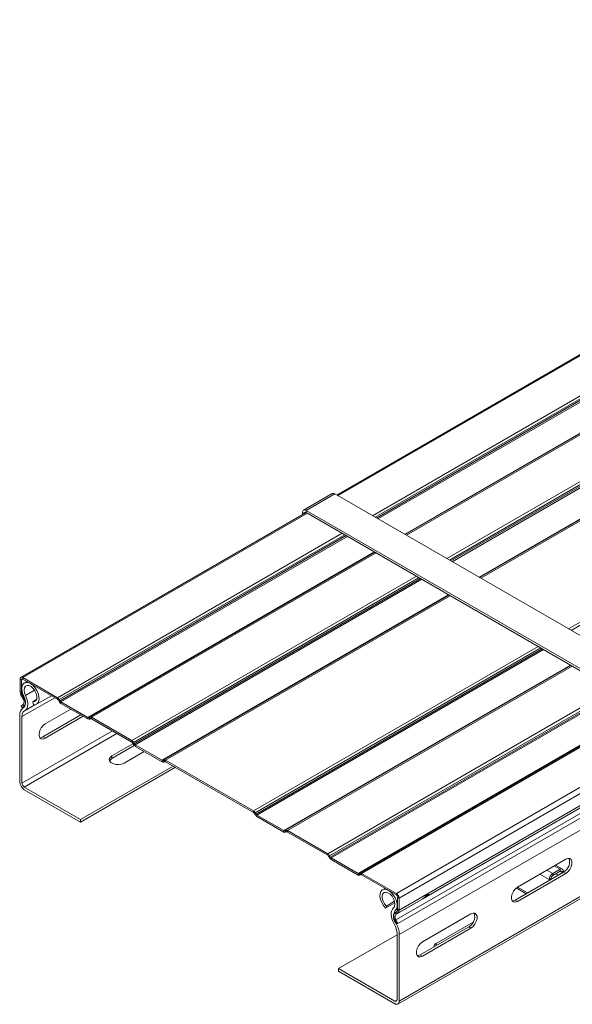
# Model space of a CAD drawing. Header units: millimetres. Extents: x -4 to 4772, y -1159 to -143.
# Tile 6 of 13: x 1937 to 2143, y -1040 to -673. Entities that reach past the tile are written whole.
import ezdxf

# ---------------------------------------------------------------- set-up
doc = ezdxf.new("R2010")
doc.units = ezdxf.units.MM

msp = doc.modelspace()

# ---------------------------------------------------------------- linework, layer by layer
at = {"color": 7, "linetype": 'Continuous', "lineweight": 15}
for p, q in [((2362.15, -672.88), (2055.56, -849.87)), ((2387.73, -687.64), (2081.13, -864.63)), ((2415.39, -703.61), (2108.8, -880.61)), ((2053.85, -849.37), (2043.25, -855.49)), ((2054.85, -849.47), (2044.25, -855.59)), ((2194.86, -930.29), (2054.85, -849.47)), ((2044.24, -856.4), (1937.89, -917.8)), ((2042.83, -856.41), (2042.83, -857.21)), ((2044.25, -855.59), (2044.25, -856.4)), ((2184.26, -936.41), (2044.25, -855.59)), ((2184.26, -937.23), (2044.25, -856.4)), ((2069.82, -871.17), (1963.46, -932.56)), ((2097.49, -887.14), (1991.13, -948.54)), ((2142.83, -913.32), (2036.48, -974.71)), ((1938.09, -918.73), (1937.6, -918.44)), ((1937.6, -918.44), (1937.6, -922.93)), ((1938.09, -918.73), (1938.09, -923.22)), ((1938.59, -917.87), (1938.59, -918.44)), ((1951.53, -925.34), (1938.59, -917.87)), ((1951.53, -925.91), (1938.59, -918.44)), ((1940.16, -919.35), (1939.21, -919.89)), ((1937.6, -922.93), (1938.09, -923.22)), ((1938.5, -924.61), (1938.15, -924.81)), ((1938.15, -924.81), (1938.65, -925.68)), ((1938.5, -924.61), (1939, -925.48)), ((1938.65, -925.68), (1939, -925.48)), ((1942.31, -926.87), (1943.71, -926.06)), ((1942.31, -926.87), (1942.61, -927.96)), ((1943.76, -927.77), (1949.26, -924.6)), ((1951.53, -925.91), (1951.53, -925.34)), ((1952.23, -926.08), (1951.88, -926.28)), ((1952.15, -926.75), (1951.88, -926.28)), ((1952.15, -926.75), (1952.5, -926.55)), ((1952.5, -926.55), (1952.23, -926.08)), ((1952.85, -926.92), (1952.85, -927.49)), ((1962.84, -932.69), (1952.85, -926.92)), ((1962.84, -933.26), (1952.85, -927.49)), ((1938.74, -927.93), (1938.06, -928.48)), ((1938.44, -929.06), (1938.06, -928.48)), ((1939.12, -928.52), (1938.44, -929.06)), ((1939.36, -928.53), (1938.44, -929.06)), ((1938.64, -929.19), (1938.89, -929.04)), ((1939.12, -928.52), (1938.74, -927.93)), ((1939.26, -930.22), (1939.5, -930.07)), ((1946.99, -935.13), (1956.53, -929.62)), ((2170.5, -929.29), (2064.15, -990.69)), ((1937.47, -931.89), (1937.47, -956.67)), ((1938.32, -957.16), (1938.32, -932.38)), ((1946.14, -939.95), (1960.28, -931.78)), ((1961.13, -932.27), (1946.99, -940.44)), ((1962.84, -933.26), (1962.84, -932.69)), ((1963.46, -932.56), (1963.19, -932.72)), ((1963.19, -932.72), (1963.54, -933.33)), ((1963.81, -933.17), (1963.46, -932.56)), ((1963.81, -933.17), (1963.54, -933.33)), ((1963.82, -933.17), (1963.54, -933.33)), ((1979.19, -941.31), (1964.16, -932.63)), ((1964.16, -932.63), (1964.16, -933.2)), ((1979.19, -941.88), (1964.16, -933.2)), ((1946.99, -940.44), (1946.14, -939.95)), ((1979.19, -941.88), (1979.19, -941.31)), ((1979.89, -942.05), (1979.54, -942.25)), ((1979.82, -942.72), (1979.54, -942.25)), ((1980.17, -942.52), (1979.89, -942.05)), ((1971.77, -947.03), (1979.67, -942.47)), ((1980.15, -943.17), (1971.77, -948.01)), ((1983.83, -945.38), (1976.37, -949.69)), ((1979.82, -942.72), (1980.17, -942.52)), ((1990.51, -948.66), (1980.52, -942.89)), ((1980.52, -942.89), (1980.52, -943.46)), ((1990.51, -949.23), (1980.52, -943.46)), ((2184.96, -944.05), (2088.95, -999.47)), ((2184.96, -944.05), (2089.78, -998.99)), ((1971.77, -948.01), (1971.77, -947.03)), ((1990.51, -949.23), (1990.51, -948.66)), ((1991.13, -948.54), (1990.86, -948.69)), ((1990.86, -948.69), (1991.21, -949.3)), ((1991.48, -949.14), (1991.13, -948.54)), ((1991.48, -949.14), (1991.21, -949.3)), ((1991.48, -949.14), (1991.21, -949.3)), ((1991.83, -948.61), (1991.83, -949.18)), ((2024.54, -967.49), (1991.83, -948.61)), ((2024.54, -968.06), (1991.83, -949.18)), ((2184.96, -947.88), (2078.32, -1009.45)), ((1994.61, -950.79), (1960.1, -970.71)), ((1995.46, -951.27), (1960.1, -971.69)), ((1960.1, -970.71), (1939.17, -958.63)), ((1960.1, -971.69), (1939.17, -959.61)), ((2024.54, -968.06), (2024.54, -967.49)), ((1960.1, -971.69), (1960.1, -970.71)), ((2025.24, -968.23), (2024.89, -968.43)), ((2025.16, -968.9), (2024.89, -968.43)), ((2025.16, -968.9), (2025.51, -968.7)), ((2025.51, -968.7), (2025.24, -968.23)), ((2035.85, -974.84), (2025.86, -969.07)), ((2025.86, -969.07), (2025.86, -969.64)), ((2035.85, -975.41), (2025.86, -969.64)), ((2035.85, -975.41), (2035.85, -974.84)), ((2036.48, -974.71), (2036.2, -974.87)), ((2036.2, -974.87), (2036.55, -975.48)), ((2036.83, -975.32), (2036.48, -974.71)), ((2052.21, -983.46), (2037.18, -974.78)), ((2037.18, -974.78), (2037.18, -975.36)), ((2036.83, -975.32), (2036.55, -975.48)), ((2036.83, -975.32), (2036.55, -975.48)), ((2052.21, -984.03), (2037.18, -975.36)), ((2078.4, -1039.41), (2184.46, -978.18)), ((2052.21, -984.03), (2052.21, -983.46)), ((2052.91, -984.2), (2052.56, -984.4)), ((2052.83, -984.88), (2052.56, -984.4)), ((2052.83, -984.88), (2053.18, -984.67)), ((2053.18, -984.67), (2052.91, -984.2)), ((2053.53, -985.04), (2053.53, -985.61)), ((2063.52, -990.81), (2053.53, -985.04)), ((2063.52, -991.38), (2053.53, -985.61)), ((2140.94, -985.46), (2122.91, -995.87)), ((2138.79, -989.25), (2136.03, -990.84)), ((2139.69, -989.16), (2137.12, -987.67)), ((2138.79, -989.98), (2138.79, -989.25)), ((2063.52, -991.38), (2063.52, -990.81)), ((2064.15, -990.69), (2063.87, -990.85)), ((2063.87, -990.85), (2064.22, -991.45)), ((2064.5, -991.29), (2064.15, -990.69)), ((2064.5, -991.29), (2064.22, -991.45)), ((2064.5, -991.29), (2064.22, -991.45)), ((2077.79, -998.23), (2064.85, -990.76)), ((2064.85, -990.76), (2064.85, -991.33)), ((2077.79, -998.8), (2064.85, -991.33)), ((2140.1, -990.28), (2122.06, -1000.69)), ((2122.91, -1001.18), (2140.94, -990.77)), ((2135.39, -992.68), (2134.76, -993.04)), ((2134.76, -993.04), (2134.76, -993.36)), ((2135.39, -992.68), (2135.39, -992.99)), ((2138.79, -989.98), (2136.03, -991.57)), ((2136.03, -990.84), (2136.03, -991.57)), ((2137.23, -990.88), (2138.14, -991.41)), ((2140.06, -989.98), (2139.42, -990.35)), ((2139.42, -990.67), (2139.42, -990.35)), ((2140.06, -990.3), (2140.06, -989.98)), ((2140.1, -990.28), (2140.94, -990.77)), ((2073.55, -996.35), (2072.61, -996.9)), ((2122.43, -996.21), (2126.13, -998.34)), ((2087.69, -1000.2), (2077.72, -1005.96)), ((2077.79, -998.8), (2077.79, -998.23)), ((2087.87, -1000.1), (2078.22, -1005.67)), ((2078.78, -999.94), (2078.28, -999.66)), ((2078.28, -1004.15), (2078.28, -999.66)), ((2078.78, -1004.43), (2078.78, -999.94)), ((2089.57, -998.64), (2089.78, -998.99)), ((2122.06, -1000.69), (2122.91, -1001.18)), ((2073.76, -1003.68), (2077.21, -1001.69)), ((2073.76, -1003.68), (2074.06, -1002.93)), ((2074.06, -1002.93), (2077.1, -1001.17)), ((2078.28, -1004.15), (2078.78, -1004.43)), ((2077.63, -1008.11), (2077.25, -1008.26)), ((2077.94, -1009.59), (2077.25, -1008.26)), ((2077.37, -1005.35), (2077.87, -1005.06)), ((2077.37, -1005.35), (2077.72, -1005.96)), ((2078.32, -1009.45), (2077.63, -1008.11)), ((2077.72, -1005.96), (2078.22, -1005.67)), ((2078.22, -1005.67), (2077.87, -1005.06)), ((2105.59, -1005.87), (2087.56, -1016.28)), ((2076.87, -1009.37), (2077.11, -1009.8)), ((2077.49, -1009.05), (2077.73, -1009.48)), ((2078.32, -1009.45), (2077.94, -1009.59)), ((2104.74, -1010.69), (2086.71, -1021.1)), ((2087.56, -1021.59), (2105.59, -1011.18)), ((2106.4, -1008.92), (2092.68, -1016.84)), ((2104.74, -1010.69), (2105.59, -1011.18)), ((2078.05, -1013.65), (2056.27, -1026.22)), ((2078.05, -1013.04), (2078.05, -1037.82)), ((2078.9, -1013.53), (2078.9, -1038.31)), ((2086.71, -1021.1), (2087.56, -1021.59)), ((2077.2, -1038.31), (2056.27, -1026.22)), ((2056.27, -1026.22), (2056.27, -1027.2)), ((2077.2, -1039.29), (2056.27, -1027.2))]:
    msp.add_line(p, q, dxfattribs=at)
at = {"color": 8, "linetype": 'Continuous', "lineweight": 15}
for p, q in [((2362.85, -672.95), (2055.97, -850.11)), ((2375.79, -680.42), (2068.91, -857.58)), ((2376.49, -681.16), (2069.9, -858.15)), ((2376.76, -681.63), (2070.44, -858.46)), ((2377.11, -682), (2070.93, -858.75)), ((2387.1, -687.76), (2080.93, -864.52)), ((2388.43, -687.71), (2081.54, -864.87)), ((2403.46, -696.39), (2096.57, -873.55)), ((2404.16, -697.13), (2097.56, -874.12)), ((2404.43, -697.6), (2098.11, -874.44)), ((2404.78, -697.97), (2098.6, -874.72)), ((2414.77, -703.74), (2108.6, -880.49)), ((2416.09, -703.68), (2109.21, -880.84)), ((2448.81, -722.57), (2141.92, -899.73)), ((2449.51, -723.31), (2142.91, -900.3)), ((2044.65, -856.64), (1938.59, -917.87)), ((2043.53, -856.81), (2042.83, -856.41)), ((2057.59, -864.11), (1951.53, -925.34)), ((2058.58, -864.68), (1952.23, -926.08)), ((2059.13, -864.99), (1952.5, -926.55)), ((2059.62, -865.28), (1952.85, -926.92)), ((2069.61, -871.05), (1962.84, -932.69)), ((2070.23, -871.4), (1964.16, -932.63)), ((2085.26, -880.08), (1979.19, -941.31)), ((2086.25, -880.65), (1979.89, -942.05)), ((2086.79, -880.97), (1980.17, -942.52)), ((2087.29, -881.25), (1980.52, -942.89)), ((2097.28, -887.02), (1990.51, -948.66)), ((2097.9, -887.38), (1991.83, -948.61)), ((2130.61, -906.26), (2024.54, -967.49)), ((2131.6, -906.83), (2025.24, -968.23)), ((2132.14, -907.14), (2025.51, -968.7)), ((2132.64, -907.43), (2025.86, -969.07)), ((2142.63, -913.2), (2035.85, -974.84)), ((2143.24, -913.55), (2037.18, -974.78)), ((1938.59, -918.44), (1938.09, -918.73)), ((1938.39, -923.04), (1938.09, -923.22)), ((1943, -922.6), (1939.66, -924.52)), ((2158.28, -922.23), (2052.21, -983.46)), ((2159.27, -922.8), (2052.91, -984.2)), ((2159.81, -923.12), (2053.18, -984.67)), ((2160.31, -923.4), (2053.53, -985.04)), ((1950.53, -925.34), (1938.32, -932.38)), ((1938.84, -924.42), (1938.5, -924.61)), ((1939.26, -925.33), (1939, -925.48)), ((1939.47, -928.32), (1939.12, -928.52)), ((1943.16, -927.97), (1939.26, -930.22)), ((1943.12, -927.97), (1939.5, -930.07)), ((2170.3, -929.17), (2063.52, -990.81)), ((2170.91, -929.53), (2064.85, -990.76)), ((1971.99, -937.72), (1938.32, -957.16)), ((2183.85, -937), (2077.79, -998.23)), ((1973.68, -938.7), (1939.17, -958.63)), ((2184.96, -938.64), (2078.78, -999.94)), ((2184.96, -943.13), (2078.78, -1004.43)), ((2184.96, -946.15), (2077.63, -1008.11)), ((2184.96, -952.3), (2078.9, -1013.53)), ((2184.96, -977.08), (2078.9, -1038.31)), ((2133.83, -989.57), (2136.03, -990.84)), ((2136.59, -987.98), (2138.79, -989.25)), ((2131.28, -991.04), (2134.76, -993.04)), ((2138.79, -989.98), (2139.42, -990.35)), ((2122.91, -995.87), (2126.66, -998.04)), ((2078.28, -1004.11), (2077.36, -1004.64)), ((2077.62, -1008.97), (2077.49, -1009.05)), ((2077.85, -1009.42), (2077.73, -1009.48)), ((2092.68, -1017.65), (2092.68, -1016.84)), ((2078.05, -1037.82), (2077.2, -1038.31))]:
    msp.add_line(p, q, dxfattribs=at)
at = {"color": 7, "linetype": 'Continuous', "lineweight": 15, "flags": 128}
for points in [[(1939.01, -924.77), (1938.54, -923.62), (1938.3, -922.48), (1938.31, -921.44), (1938.56, -920.59), (1939.05, -920), (1939.72, -919.71), (1940.54, -919.73), (1941.43, -920.08), (1942.32, -920.72), (1943.15, -921.61), (1943.85, -922.66), (1944.36, -923.81), (1944.65, -924.96), (1944.69, -926.03), (1944.48, -926.92), (1944.04, -927.57), (1943.4, -927.92), (1942.61, -927.96)], [(1939.66, -924.52), (1939.27, -923.5), (1939.12, -922.52), (1939.24, -921.68), (1939.61, -921.08), (1940.19, -920.79), (1940.92, -920.85), (1941.71, -921.23), (1942.47, -921.91), (1943.13, -922.81), (1943.6, -923.82), (1943.84, -924.83), (1943.81, -925.73), (1943.52, -926.41), (1943, -926.81), (1942.31, -926.87)], [(1938.89, -929.04), (1939.2, -928.76), (1939.44, -928.37), (1939.6, -927.9), (1939.66, -927.34), (1939.63, -926.74), (1939.51, -926.09), (1939.3, -925.43), (1939.01, -924.77)], [(1939.5, -930.07), (1939.91, -929.7), (1940.23, -929.2), (1940.43, -928.58), (1940.51, -927.87), (1940.47, -927.08), (1940.31, -926.24), (1940.04, -925.38), (1939.66, -924.52)], [(1946.99, -940.44), (1946.2, -940.73), (1945.51, -940.67), (1945, -940.26), (1944.72, -939.55), (1944.72, -938.63), (1945, -937.61), (1945.51, -936.6), (1946.2, -935.74), (1946.99, -935.13)], [(1944.99, -940.26), (1945.35, -940.24), (1946.14, -939.95)], [(1976.37, -949.69), (1975.44, -950.06), (1974.35, -950.23), (1973.23, -950.17), (1972.2, -949.9), (1971.41, -949.44), (1970.93, -948.84), (1970.83, -948.2), (1971.12, -947.57), (1971.77, -947.03)], [(1971.77, -948.01), (1971.12, -948.55), (1970.93, -948.85)], [(2140.94, -990.77), (2141.73, -990.16), (2142.42, -989.3), (2142.93, -988.29), (2143.21, -987.27), (2143.21, -986.35), (2142.93, -985.64), (2142.42, -985.23), (2141.73, -985.17), (2140.94, -985.46)], [(2073.76, -1003.68), (2072.97, -1002.73), (2072.33, -1001.63), (2071.89, -1000.47), (2071.68, -999.34), (2071.72, -998.32), (2072.01, -997.51), (2072.53, -996.95), (2073.22, -996.7), (2074.05, -996.77), (2074.94, -997.16), (2075.83, -997.84), (2076.65, -998.75), (2077.32, -999.82), (2077.81, -1000.98), (2078.06, -1002.12), (2078.07, -1003.17), (2077.83, -1004.03), (2077.36, -1004.64)], [(2122.91, -995.87), (2122.13, -996.49), (2121.44, -997.35), (2120.92, -998.35), (2120.65, -999.37), (2120.65, -1000.29), (2120.92, -1001), (2121.44, -1001.41), (2122.13, -1001.47), (2122.91, -1001.18)], [(2074.06, -1002.93), (2073.37, -1002.07), (2072.85, -1001.08), (2072.56, -1000.06), (2072.53, -999.13), (2072.77, -998.38), (2073.24, -997.92), (2073.9, -997.78), (2074.66, -997.99), (2075.45, -998.51), (2076.18, -999.3), (2076.76, -1000.26), (2077.13, -1001.28), (2077.25, -1002.26), (2077.1, -1003.07), (2076.71, -1003.64)], [(2087.87, -1000.1), (2087.8, -1000.13), (2087.75, -1000.16), (2087.71, -1000.19), (2087.68, -1000.21), (2087.66, -1000.21), (2087.66, -1000.22), (2087.67, -1000.21), (2087.69, -1000.2)], [(2088.95, -999.47), (2089.07, -999.4), (2089.19, -999.33), (2089.31, -999.27), (2089.42, -999.2), (2089.52, -999.14), (2089.61, -999.09), (2089.7, -999.04), (2089.78, -998.99)], [(2122.06, -1000.69), (2121.28, -1000.98), (2120.92, -1001)], [(2076.71, -1003.64), (2076.33, -1004.05), (2076.06, -1004.6), (2075.9, -1005.26), (2075.86, -1006), (2075.94, -1006.82), (2076.14, -1007.67), (2076.46, -1008.53), (2076.87, -1009.37)], [(2077.25, -1008.26), (2077.05, -1007.81), (2076.91, -1007.35), (2076.83, -1006.91), (2076.81, -1006.49), (2076.86, -1006.12), (2076.97, -1005.79), (2077.14, -1005.54), (2077.37, -1005.35)], [(2077.63, -1008.11), (2077.48, -1007.78), (2077.38, -1007.44), (2077.32, -1007.11), (2077.3, -1006.8), (2077.34, -1006.52), (2077.42, -1006.28), (2077.55, -1006.09), (2077.72, -1005.96)], [(2105.59, -1011.18), (2106.38, -1010.57), (2107.07, -1009.71), (2107.58, -1008.7), (2107.85, -1007.68), (2107.85, -1006.76), (2107.58, -1006.05), (2107.07, -1005.64), (2106.38, -1005.58), (2105.59, -1005.87)], [(2087.56, -1016.28), (2086.77, -1016.9), (2086.08, -1017.76), (2085.57, -1018.76), (2085.29, -1019.78), (2085.29, -1020.7), (2085.57, -1021.41), (2086.08, -1021.82), (2086.77, -1021.88), (2087.56, -1021.59)], [(2086.71, -1021.1), (2085.92, -1021.39), (2085.57, -1021.41)]]:
    msp.add_lwpolyline(points, dxfattribs=at)
at = {"color": 7, "linetype": 'Continuous', "lineweight": 15}
for centre, radius, start, end in [((2054.27, -850.28), 1.01, 54.3824, 114.3071), ((2043.7, -856.27), 0.873, 50.7967, 189.214), ((2043.97, -856.74), 0.437, 50.7967, 189.214), ((1938.2, -918.34), 0.611, 50.7967, 189.214), ((1938.39, -918.68), 0.306, 50.7967, 189.214), ((1941.49, -922.8), 3.9, 181.9565, 211.1437), ((1940.97, -923.12), 2.89, 181.9565, 211.1437), ((1937.2, -926.86), 1.88, 325.2078, 39.0303), ((1937.04, -927.07), 2.53, 325.2078, 39.0303), ((1950.46, -927.05), 2.02, 28.8556, 58.0453), ((1950.99, -926.77), 1.01, 28.8556, 58.0453), ((1953.92, -925.78), 2.02, 208.8556, 238.0453), ((1953.38, -926.06), 1.01, 208.8556, 238.0453), ((1940.53, -931.61), 3.07, 128.011, 185.256), ((1940.77, -932.16), 2.46, 128.011, 185.256), ((1963.04, -932.4), 0.352, 234.3818, 294.314), ((1963.25, -932.69), 0.704, 234.3818, 294.314), ((1963.75, -933.21), 0.704, 54.3818, 114.314), ((1963.96, -933.49), 0.352, 54.3818, 114.314), ((1978.13, -943.03), 2.02, 28.8556, 58.0453), ((1978.66, -942.74), 1.01, 28.8556, 58.0453), ((1981.59, -941.75), 2.02, 208.8556, 238.0453), ((1981.05, -942.03), 1.01, 208.8556, 238.0453), ((1990.71, -948.37), 0.352, 234.3818, 294.314), ((1990.92, -948.66), 0.704, 234.3818, 294.314), ((1991.42, -949.18), 0.704, 54.3818, 114.314), ((1991.63, -949.46), 0.352, 54.3818, 114.314), ((1941.16, -956.5), 3.69, 182.6055, 237.3945), ((1940.17, -957.07), 1.84, 182.6055, 237.3945), ((2023.47, -969.2), 2.02, 28.8556, 58.0453), ((2024.01, -968.92), 1.01, 28.8556, 58.0453), ((2026.93, -967.93), 2.02, 208.8556, 238.0453), ((2026.4, -968.21), 1.01, 208.8556, 238.0453), ((2036.06, -974.55), 0.352, 234.3818, 294.314), ((2036.77, -975.36), 0.704, 54.3818, 114.314), ((2036.26, -974.84), 0.704, 234.3818, 294.314), ((2036.97, -975.64), 0.352, 54.3818, 114.314), ((2051.14, -985.18), 2.02, 28.8556, 58.0453), ((2051.68, -984.89), 1.01, 28.8556, 58.0453), ((2054.6, -983.9), 2.02, 208.8556, 238.0453), ((2054.07, -984.19), 1.01, 208.8556, 238.0453), ((2138.13, -986.56), 4.2, 297.9014, 19.6096), ((2139.28, -989.86), 0.786, 350.786, 129.2033), ((2139.04, -990.29), 0.393, 350.786, 129.2033), ((2063.73, -990.52), 0.352, 234.3818, 294.314), ((2063.93, -990.81), 0.704, 234.3818, 294.314), ((2064.44, -991.33), 0.704, 54.3818, 114.314), ((2064.64, -991.61), 0.352, 54.3818, 114.314), ((2137.52, -993.17), 2.77, 122.6055, 177.3945), ((2136.78, -992.74), 1.38, 122.6055, 177.3945), ((2076.63, -1000.04), 2.15, 2.6055, 57.3945), ((2077.21, -999.71), 1.08, 2.6055, 57.3945), ((2077.28, -1004.25), 1.01, 305.698, 5.6204), ((2077.42, -1004.57), 1.36, 305.698, 5.6204), ((2080.41, -1006.76), 3.72, 145.2373, 218.045), ((2102.77, -1006.97), 4.2, 297.9014, 19.6096), ((2071.18, -1013.27), 6.87, 1.8773, 30.2825), ((2070.31, -1013.81), 8.59, 1.8773, 30.2825), ((2093.28, -1018.26), 1.55, 112.4764, 176.2034), ((2077.53, -1037.9), 0.524, 230.7967, 9.214), ((2077.86, -1038.47), 1.05, 230.7967, 9.214)]:
    msp.add_arc(centre, radius, start, end, dxfattribs=at)
for points, knots in [([(2087.69, -1000.2), (2087.77, -1000.16), (2087.9, -1000.09), (2088.18, -999.94), (2088.54, -999.72), (2088.81, -999.56), (2088.95, -999.47)], [0, 0, 0, 0, 0.282532, 0.499352, 0.730715, 1, 1, 1, 1]), ([(2089.78, -998.99), (2089.86, -998.93), (2090.01, -998.81), (2089.97, -998.63), (2089.84, -998.58), (2089.65, -998.58), (2089.41, -998.69), (2089.16, -998.85), (2088.97, -999), (2088.79, -999.18), (2088.56, -999.44), (2088.25, -999.82), (2088.01, -1000), (2087.87, -1000.1)], [0, 0, 0, 0, 0.152493, 0.274805, 0.32977, 0.383992, 0.50098, 0.559804, 0.614575, 0.66793, 0.722706, 0.845997, 1, 1, 1, 1])]:
    msp.add_open_spline(points, degree=3, knots=knots, dxfattribs=at)

doc.saveas('drawing.dxf')
